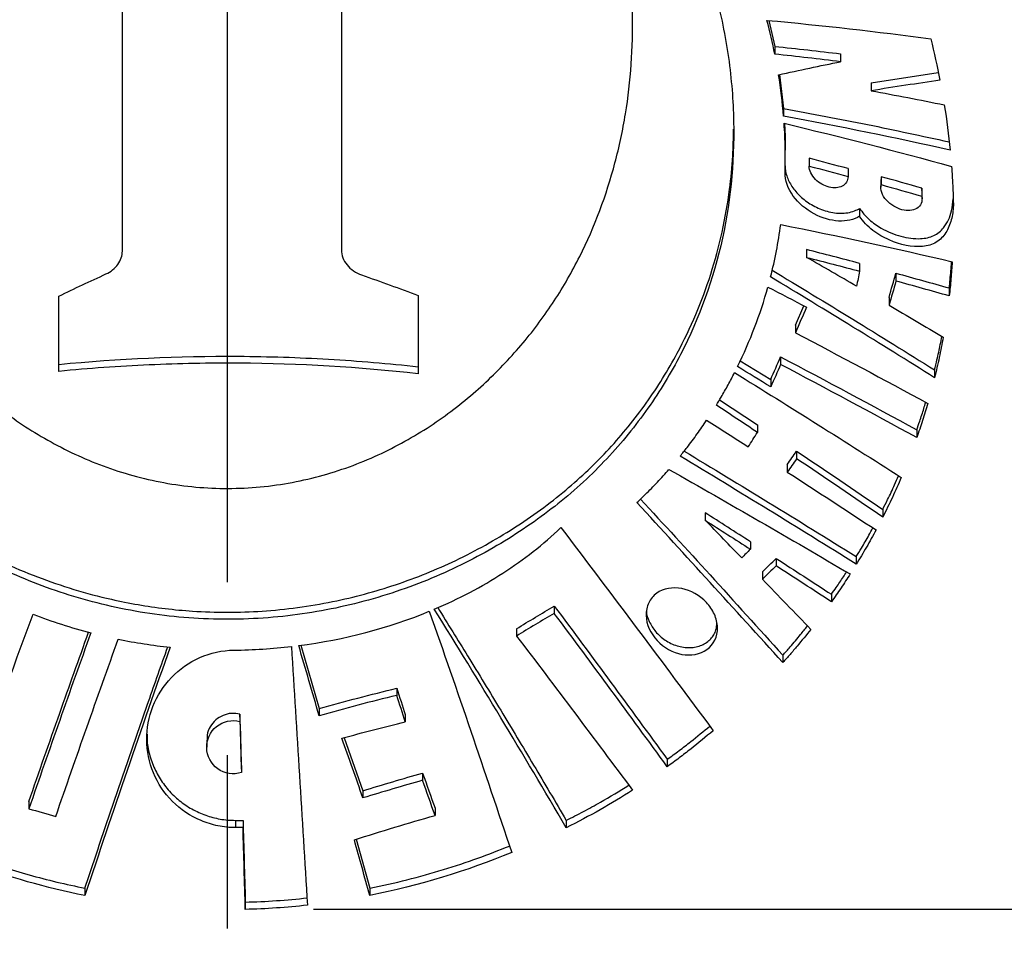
# Model space of a CAD drawing. Header units: millimetres. Extents: x 8 to 586, y 8 to 412.
# Tile 52 of 58: x 340 to 354, y 302 to 315. Entities that reach past the tile are written whole.
import ezdxf

# ---------------------------------------------------------------- set-up
doc = ezdxf.new("R2010")
doc.units = ezdxf.units.MM
doc.linetypes.add('CENTERX2', pattern=[20.32, 12.7, -2.54, 2.54, -2.54])
for name, color, linetype in [('CENTERLINE', 4, 'CENTERX2'), ('DETAIL', 3, 'Continuous'), ('DIMENSIONS', 2, 'Continuous')]:
    doc.layers.add(name, color=color, linetype=linetype)
doc.layers.add('OUTLINE', color=7, linetype='Continuous', lineweight=25)
doc.styles.add('SLDTEXTSTYLE0', font='TXT', dxfattribs={"width": 0.75})
doc.dimstyles.new('SLDDIMSTYLE1', dxfattribs={"dimtxt": 3.5, "dimasz": 2, "dimexe": 0, "dimexo": 0.0625, "dimgap": 0.875, "dimtad": 0, "dimtih": 1, "dimtoh": 1, "dimrnd": 1e-09, "dimzin": 12, "dimdsep": 46, "dimtxsty": 'SLDTEXTSTYLE0', "dimsah": 1, "dimcen": 0.09, "dimadec": 0, "dimazin": 3, "dimtfac": 1, "dimtofl": 0, "dimtmove": 0, "dimatfit": 3, "dimfxl": 0, "dimfrac": 2, "dimtolj": 1, "dimtzin": 12, "dimarcsym": 0})

# ---------------------------------------------------------------- blocks, each defined once
blk = doc.blocks.new('_D_5')
at = {"layer": 'DIMENSIONS'}
for p, q in [((408.932, 329.184), (408.932, 306.225)), ((404.932, 306.225), (399.932, 302.252)), ((404.932, 306.225), (409.932, 306.225)), ((399.932, 302.252), (344.289, 302.252))]:
    blk.add_line(p, q, dxfattribs=at)
blk.add_solid([(408.932, 306.225), (409.432, 308.225), (408.432, 308.225)], dxfattribs=at)
at = {"layer": 'DIMENSIONS', "insert": (409.932, 307.959), "char_height": 3.5, "attachment_point": 1, "style": 'SLDTEXTSTYLE0'}
blk.add_mtext('87,73', dxfattribs=at)

msp = doc.modelspace()

# ---------------------------------------------------------------- linework, layer by layer
at = {"layer": 'CENTERLINE'}
msp.add_line((343.02557, 401.03352), (343.02557, 148.79667), dxfattribs=at)
at = {"layer": 'DETAIL'}
msp.add_line((343.1443, 303.55799), (343.1443, 303.45204), dxfattribs=at)
at = {"layer": 'OUTLINE'}
for p, q in [((348.96769, 315.19955), (348.96769, 315.31096)), ((350.96641, 315.28833), (351.05486, 314.90886)), ((351.05486, 314.90886), (351.05486, 314.79467)), ((352.01989, 314.80078), (352.01989, 314.68493)), ((352.46924, 314.37546), (353.45092, 314.52646)), ((351.12295, 314.49579), (351.18331, 313.99862)), ((352.46924, 314.37546), (352.46924, 314.25899)), ((351.18331, 313.99862), (351.18331, 313.8846)), ((351.20837, 313.27345), (351.20837, 313.38695)), ((351.55853, 313.26813), (351.55853, 313.15388)), ((352.12895, 313.11688), (352.12895, 313.00177)), ((352.60903, 312.95913), (352.60903, 312.84346)), ((352.61294, 312.99792), (352.6123, 312.95909)), ((352.61294, 312.99792), (352.61294, 312.88205)), ((353.20975, 312.8297), (353.20975, 312.71286)), ((353.21366, 312.67392), (353.21366, 312.79033)), ((352.29792, 312.53412), (352.29792, 312.41912)), ((351.52005, 311.92869), (351.52005, 311.81534)), ((352.29792, 311.72678), (352.29792, 311.61236)), ((352.83057, 311.58359), (352.83057, 311.46841)), ((353.6124, 311.36612), (353.6124, 311.24981)), ((352.73033, 311.22841), (352.73033, 311.1137)), ((351.35618, 310.82134), (351.47993, 311.10483)), ((351.35618, 310.82134), (351.35618, 310.70895)), ((351.13985, 310.35626), (351.13985, 310.24446)), ((350.54828, 310.29936), (350.9948, 310.02618)), ((350.9948, 310.02618), (350.9948, 309.91477)), ((353.39804, 310.16526), (353.39804, 310.05041)), ((350.24435, 309.72683), (350.79904, 309.35851)), ((350.79904, 309.35851), (350.79904, 309.24775)), ((353.13658, 309.28583), (353.13658, 309.17217)), ((351.37408, 308.97364), (351.37408, 308.86247)), ((351.23745, 308.77758), (351.23745, 308.66668)), ((350.03291, 308.06976), (350.03291, 307.96044)), ((352.63768, 308.11856), (352.63768, 308.00651)), ((350.69579, 307.64455), (350.69579, 307.53483)), ((352.25007, 307.42656), (352.25007, 307.31546)), ((351.07362, 307.40074), (351.07362, 307.2908)), ((350.87327, 307.2041), (350.87327, 307.09444)), ((351.88475, 306.87403), (351.88475, 306.76363)), ((347.82071, 306.70169), (347.82071, 306.59435)), ((347.26546, 306.36773), (347.26546, 306.26136)), ((344.10144, 306.12602), (344.37228, 305.19672)), ((351.17224, 305.98073), (351.17224, 305.87137)), ((345.50967, 305.49643), (345.50967, 305.3916)), ((343.21121, 305.11427), (343.21121, 305.00992)), ((344.37228, 305.19672), (344.37228, 305.09223)), ((345.63545, 305.10877), (345.63545, 305.00358)), ((342.72317, 304.7368), (342.72317, 304.63215)), ((344.73791, 304.77116), (345.01475, 303.99284)), ((349.47764, 304.45361), (349.47764, 304.34545)), ((343.23273, 304.36462), (343.23273, 304.25955)), ((345.8899, 304.25178), (345.8899, 304.1458)), ((345.01475, 303.99284), (345.01475, 303.88703)), ((340.1153, 303.83477), (340.1153, 303.72844)), ((346.07131, 303.73541), (346.07131, 303.62893)), ((343.25558, 303.55745), (343.25558, 303.45151)), ((347.99681, 303.55835), (347.99681, 303.45044)), ((344.91522, 303.28092), (345.114, 302.56363)), ((340.93714, 302.56363), (340.93714, 302.45633)), ((345.114, 302.56363), (345.114, 302.45633)), ((343.28888, 302.35965), (343.28888, 302.25225))]:
    msp.add_line(p, q, dxfattribs=at)
for points, knots in [([(341.48644, 311.90843), (341.48644, 313.15167), (341.48644, 314.33632), (341.48644, 316.5896), (341.48644, 317.65935), (341.48644, 318.66902)], [0, 0, 0, 0, 0.5, 0.5, 1, 1, 1, 1]), ([(349.38282, 317.65626), (349.72172, 317.05273), (349.9734, 316.43462), (350.2379, 315.4956), (350.30702, 315.17987), (350.4066, 314.54696), (350.43651, 314.2338), (350.46954, 313.30358), (350.41685, 312.69578), (350.15584, 311.50024), (349.9519, 310.93227), (349.53189, 310.12116), (349.37266, 309.8577), (349.0119, 309.3454), (348.80998, 309.09672), (348.37115, 308.62905), (348.13311, 308.40827), (347.74568, 308.0989), (347.61142, 307.99922), (347.33145, 307.80504), (347.18523, 307.71056), (346.73528, 307.44106), (346.41892, 307.27874), (345.91779, 307.06465), (345.74629, 306.99821), (345.39379, 306.87608), (345.21221, 306.8203), (344.66441, 306.67378), (344.29169, 306.60232), (343.721, 306.53647), (343.52884, 306.52144), (343.14045, 306.50588), (342.94395, 306.50546), (342.36253, 306.52622), (341.98095, 306.56895), (341.22942, 306.70926), (340.85786, 306.80798), (340.15456, 307.04899), (339.81903, 307.19171), (339.17801, 307.51681), (338.87639, 307.69749), (338.31683, 308.08339), (338.0571, 308.28909), (337.57287, 308.7347), (337.35267, 308.96966), (336.95336, 309.45841), (336.77384, 309.71262), (336.45232, 310.23971), (336.30994, 310.51352), (335.9407, 311.35737), (335.77474, 311.93886), (335.6366, 312.84256), (335.60927, 313.15068), (335.59333, 313.77031), (335.60452, 314.08092), (335.69467, 315.01559), (335.82919, 315.64266), (336.26435, 316.90238), (336.55884, 317.51736), (336.93957, 318.10583)], [0, 0, 0, 0, 0.0625, 0.0625, 0.09375, 0.09375, 0.125, 0.125, 0.1875, 0.1875, 0.25, 0.25, 0.28125, 0.28125, 0.3125, 0.3125, 0.34375, 0.34375, 0.359375, 0.359375, 0.375, 0.375, 0.40625, 0.40625, 0.421875, 0.421875, 0.4375, 0.4375, 0.46875, 0.46875, 0.484375, 0.484375, 0.5, 0.5, 0.53125, 0.53125, 0.5625, 0.5625, 0.59375, 0.59375, 0.625, 0.625, 0.65625, 0.65625, 0.6875, 0.6875, 0.71875, 0.71875, 0.75, 0.75, 0.8125, 0.8125, 0.84375, 0.84375, 0.875, 0.875, 0.9375, 0.9375, 1, 1, 1, 1]), ([(337.5917, 318.03256), (337.41046, 317.54587), (337.28197, 317.05541), (337.11537, 316.07295), (337.07742, 315.58073), (337.08761, 314.8416), (337.10243, 314.59455), (337.15447, 314.10787), (337.19166, 313.86732), (337.33694, 313.15397), (337.47825, 312.6893), (337.86147, 311.78337), (338.10594, 311.33932), (338.55218, 310.72155), (338.71456, 310.52244), (339.07151, 310.13521), (339.26753, 309.94644), (339.68956, 309.59183), (339.91533, 309.42578), (340.40145, 309.12085), (340.66474, 308.98076), (341.21733, 308.74319), (341.50594, 308.6454), (341.96005, 308.5357), (342.11589, 308.50526), (342.42726, 308.45918), (342.73968, 308.42739), (343.0542, 308.42426), (343.36979, 308.43574), (343.52919, 308.44894), (344.00028, 308.50993), (344.30349, 308.57828), (344.74375, 308.71737), (344.88875, 308.77019), (345.16866, 308.88529), (345.30402, 308.94764), (345.6977, 309.14747), (345.94367, 309.29765), (346.40708, 309.62643), (346.62164, 309.80323), (347.01525, 310.17065), (347.19564, 310.36229), (347.52817, 310.7591), (347.68091, 310.96523), (347.95794, 311.38988), (348.08178, 311.60684), (348.41454, 312.26988), (348.58517, 312.72794), (348.7733, 313.43685), (348.82469, 313.67776), (348.90394, 314.16131), (348.93195, 314.40408), (348.98238, 315.13536), (348.97159, 315.62687), (348.85859, 316.61767), (348.75587, 317.11702), (348.60379, 317.60859)], [0, 0, 0, 0, 0.0625, 0.0625, 0.125, 0.125, 0.15625, 0.15625, 0.1875, 0.1875, 0.25, 0.25, 0.3125, 0.3125, 0.34375, 0.34375, 0.375, 0.375, 0.40625, 0.40625, 0.4375, 0.4375, 0.46875, 0.46875, 0.484375, 0.484375, 0.5, 0.515625, 0.515625, 0.53125, 0.53125, 0.5625, 0.5625, 0.578125, 0.578125, 0.59375, 0.59375, 0.625, 0.625, 0.65625, 0.65625, 0.6875, 0.6875, 0.71875, 0.71875, 0.75, 0.75, 0.8125, 0.8125, 0.84375, 0.84375, 0.875, 0.875, 0.9375, 0.9375, 1, 1, 1, 1]), ([(351.18331, 313.99862), (351.59553, 313.92183), (352.41502, 313.76918), (353.21321, 313.59546), (353.6099, 313.50911)], [0, 0, 0, 0, 0.503006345, 1, 1, 1, 1]), ([(351.20519, 313.05686), (351.20872, 313.17648), (351.20931, 313.29667), (351.20697, 313.4173), (351.20579, 313.47771), (351.20388, 313.53824), (351.20123, 313.59887), (351.19857, 313.65953), (351.19518, 313.7203), (351.19105, 313.78116)], [0, 0, 0, 0, 0.000449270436, 0.000449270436, 0.000449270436, 0.000674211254, 0.000674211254, 0.000674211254, 0.000899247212, 0.000899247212, 0.000899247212, 0.000899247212]), ([(351.19609, 313.77991), (351.20066, 313.69704), (351.20792, 313.56555), (351.20799, 313.43516), (351.20802, 313.38694)], [0, 0, 0, 0, 0.6302252, 1, 1, 1, 1]), ([(335.59971, 313.76669), (335.59942, 313.75654), (335.59466, 313.5896), (335.61245, 313.26963), (335.65624, 312.79723), (335.73589, 312.32077), (335.84961, 311.84136), (335.99835, 311.36658), (336.18325, 310.89795), (336.4057, 310.43735), (336.6773, 309.9683), (337.00517, 309.4959), (337.35555, 309.07582), (337.69707, 308.72529), (338.01575, 308.43678), (338.37402, 308.15084), (338.77632, 307.86971), (339.23054, 307.5951), (339.71838, 307.34456), (340.2342, 307.12427), (340.77037, 306.9399), (341.26583, 306.8085), (341.71554, 306.71923), (342.11327, 306.66131), (342.55021, 306.62066), (343.02531, 306.60503), (343.54097, 306.62196), (344.05802, 306.67416), (344.5605, 306.75923), (345.04007, 306.87291), (345.49887, 307.01166), (345.94551, 307.17727), (346.38638, 307.37177), (346.81465, 307.59316), (347.23047, 307.84204), (347.62361, 308.11118), (347.98788, 308.3956), (348.32221, 308.6941), (348.6278, 309.00465), (348.91215, 309.33277), (349.17432, 309.67745), (349.41375, 310.03767), (349.66268, 310.46883), (349.90518, 310.97627), (350.12439, 311.56846), (350.29015, 312.18129), (350.39097, 312.76257), (350.44228, 313.26852), (350.44716, 313.56491), (350.44932, 313.69631)], [0, 0, 0, 0, 0.00142616, 0.02347406, 0.04550779, 0.0691364, 0.09278263, 0.11641042, 0.14074436, 0.16509887, 0.1894298, 0.21747898, 0.24552565, 0.26471201, 0.28391285, 0.30309602, 0.32513096, 0.34716361, 0.36978658, 0.39240678, 0.41447873, 0.43654837, 0.45182436, 0.46711747, 0.4823924, 0.50165309, 0.52091378, 0.54078654, 0.56066009, 0.57916779, 0.59767648, 0.61664306, 0.63561097, 0.65573282, 0.67585647, 0.69640318, 0.71695218, 0.73661842, 0.75630251, 0.77597186, 0.79620283, 0.81644905, 0.83668204, 0.86671006, 0.8967395, 0.92740545, 0.95807208, 0.98141274, 1, 1, 1, 1]), ([(352.29792, 312.41911), (352.12959, 312.31167), (351.86608, 312.32678), (351.51255, 312.51625), (351.40337, 312.60712), (351.24662, 312.82249), (351.20193, 312.94633), (351.20519, 313.05686)], [0, 0, 0, 0, 0.5, 0.5, 0.75, 0.75, 1, 1, 1, 1]), ([(351.20596, 313.15828), (351.20657, 313.13671), (351.20791, 313.08952), (351.22685, 313.01323), (351.25931, 312.93302), (351.30451, 312.85449), (351.36099, 312.77995), (351.42847, 312.70908), (351.50577, 312.6443), (351.59417, 312.58507), (351.69038, 312.53532), (351.7958, 312.49539), (351.90489, 312.46949), (352.01708, 312.45896), (352.12521, 312.46698), (352.22143, 312.49147), (352.27402, 312.52079), (352.29792, 312.53412)], [0, 0, 0, 0, 0.048965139, 0.107090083, 0.165191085, 0.223303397, 0.282108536, 0.340932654, 0.404429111, 0.467948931, 0.538534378, 0.609145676, 0.687231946, 0.765326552, 0.848173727, 0.930993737, 1, 1, 1, 1]), ([(352.12895, 313.00177), (352.12895, 312.93718), (352.09423, 312.88677), (351.9903, 312.83337), (351.92108, 312.82906), (351.78053, 312.86361), (351.70719, 312.90341), (351.59539, 313.01549), (351.55853, 313.08904), (351.55853, 313.15389)], [0, 0, 0, 0, 0.25, 0.25, 0.5, 0.5, 0.75, 0.75, 1, 1, 1, 1]), ([(353.64626, 313.14825), (353.64985, 313.10047), (353.6531, 313.05275), (353.65603, 313.00508), (353.66042, 312.93356), (353.66407, 312.86217), (353.66698, 312.79091), (353.66989, 312.71964), (353.67206, 312.6485), (353.67349, 312.5775)], [0, 0, 0, 0, 0.000177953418, 0.000177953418, 0.000177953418, 0.000444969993, 0.000444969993, 0.000444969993, 0.000712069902, 0.000712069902, 0.000712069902, 0.000712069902]), ([(353.20975, 312.71286), (353.2249, 312.63383), (353.19353, 312.56814), (353.07979, 312.49856), (353.00045, 312.49299), (352.83822, 312.5353), (352.75268, 312.58509), (352.6611, 312.68866), (352.63663, 312.72834), (352.60886, 312.80768), (352.60551, 312.84738), (352.61294, 312.88205)], [0, 0, 0, 0, 0.25, 0.25, 0.5, 0.5, 0.75, 0.75, 0.875, 0.875, 1, 1, 1, 1]), ([(353.21149, 312.79057), (353.21226, 312.79413), (353.21487, 312.80606), (353.21186, 312.81995), (353.20975, 312.8297)], [0, 0, 0, 0, 0.298055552, 1, 1, 1, 1]), ([(352.29792, 312.53412), (352.31844, 312.50483), (352.35951, 312.44622), (352.43774, 312.36883), (352.52305, 312.30128), (352.62934, 312.23365), (352.75679, 312.17168), (352.90366, 312.12197), (353.04992, 312.0927), (353.18152, 312.08636), (353.29462, 312.10058), (353.38811, 312.13179), (353.46705, 312.1825), (353.54199, 312.25798), (353.60435, 312.36284), (353.65449, 312.50461), (353.66487, 312.61395), (353.67056, 312.67381)], [0, 0, 0, 0, 0.04862197, 0.09731687, 0.14540438, 0.19354011, 0.26701171, 0.34055725, 0.41548637, 0.49035831, 0.54885235, 0.60727439, 0.66573207, 0.72425656, 0.81005751, 0.89601653, 1, 1, 1, 1]), ([(353.67349, 312.5775), (353.67062, 312.50285), (353.66028, 312.43188), (353.62416, 312.29748), (353.59794, 312.23365), (353.52633, 312.12218), (353.47976, 312.07332), (353.36498, 312.00324), (353.29482, 311.98256), (353.06845, 311.96277), (352.89562, 311.99824), (352.64828, 312.1072), (352.56734, 312.15319), (352.41592, 312.2701), (352.34772, 312.34013), (352.29792, 312.41911)], [0, 0, 0, 0, 0.125, 0.125, 0.25, 0.25, 0.375, 0.375, 0.5, 0.5, 0.75, 0.75, 0.875, 0.875, 1, 1, 1, 1]), ([(341.24549, 311.57159), (341.3168, 311.60404), (341.37779, 311.65321), (341.46284, 311.77141), (341.48644, 311.8403), (341.48644, 311.90843)], [0, 0, 0, 0, 0.5, 0.5, 1, 1, 1, 1]), ([(344.69836, 311.92512), (344.69836, 311.84739), (344.72757, 311.76961), (344.83386, 311.63775), (344.90902, 311.58621), (344.99384, 311.55693)], [0, 0, 0, 0, 0.5, 0.5, 1, 1, 1, 1]), ([(351.01463, 311.62691), (351.41062, 311.38779), (352.21018, 310.90497), (352.99959, 310.41339), (353.39804, 310.16526)], [0, 0, 0, 0, 0.49525942, 1, 1, 1, 1]), ([(353.6124, 311.36612), (353.62119, 311.44942), (353.63439, 311.57439), (353.6452, 311.70358), (353.6483, 311.74924), (353.64855, 311.75288)], [0, 0, 0, 0, 0.64782256, 0.97185432, 1, 1, 1, 1]), ([(353.65642, 311.7511), (353.65121, 311.66711), (353.64494, 311.58333), (353.6376, 311.4998), (353.63393, 311.45802), (353.63, 311.41629), (353.6258, 311.37463), (353.6216, 311.33296), (353.61713, 311.29135), (353.6124, 311.24981)], [0, 0, 0, 0, 0.000321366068, 0.000321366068, 0.000321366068, 0.000482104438, 0.000482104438, 0.000482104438, 0.000642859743, 0.000642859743, 0.000642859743, 0.000642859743]), ([(353.39804, 310.16526), (353.40985, 310.21452), (353.43937, 310.33767), (353.47511, 310.50134), (353.49665, 310.61633), (353.50418, 310.6565)], [0, 0, 0, 0, 0.30244531, 0.7562654, 1, 1, 1, 1]), ([(353.52401, 310.64478), (353.50617, 310.54499), (353.48675, 310.44557), (353.46577, 310.34653), (353.45527, 310.29699), (353.44437, 310.24754), (353.43309, 310.19819), (353.4218, 310.14884), (353.41012, 310.09958), (353.39804, 310.05042)], [0, 0, 0, 0, 0.000391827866, 0.000391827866, 0.000391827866, 0.000587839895, 0.000587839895, 0.000587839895, 0.000783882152, 0.000783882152, 0.000783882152, 0.000783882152]), ([(340.55594, 310.24602), (341.43151, 310.33101), (342.30899, 310.37022), (343.62802, 310.36188), (344.06817, 310.34786), (344.94944, 310.29686), (345.39054, 310.25979), (345.82608, 310.21169)], [0, 0, 0, 0, 0.5, 0.5, 0.75, 0.75, 1, 1, 1, 1]), ([(345.82608, 310.10812), (344.95566, 310.20574), (344.08066, 310.25726), (342.76136, 310.2664), (342.32045, 310.25804), (341.43631, 310.21794), (340.99358, 310.18612), (340.55594, 310.14298)], [0, 0, 0, 0, 0.5, 0.5, 0.75, 0.75, 1, 1, 1, 1]), ([(350.19698, 309.64797), (350.22092, 309.68695), (350.24444, 309.72611), (350.26754, 309.76544), (350.3022, 309.82449), (350.33591, 309.88394), (350.36867, 309.94378), (350.40145, 310.00365), (350.43327, 310.06393), (350.46414, 310.12457)], [0, 0, 0, 0, 0.000172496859, 0.000172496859, 0.000172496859, 0.000431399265, 0.000431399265, 0.000431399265, 0.000690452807, 0.000690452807, 0.000690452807, 0.000690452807]), ([(353.13658, 309.28583), (353.15096, 309.32744), (353.18692, 309.43149), (353.23087, 309.56615), (353.2587, 309.65965), (353.26773, 309.68999)], [0, 0, 0, 0, 0.31044695, 0.77622705, 1, 1, 1, 1]), ([(353.29733, 309.67407), (353.27292, 309.58983), (353.24732, 309.50588), (353.22054, 309.42225), (353.20714, 309.38042), (353.19344, 309.33866), (353.17945, 309.29698), (353.16546, 309.2553), (353.15117, 309.21369), (353.13658, 309.17217)], [0, 0, 0, 0, 0.000339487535, 0.000339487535, 0.000339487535, 0.000509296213, 0.000509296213, 0.000509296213, 0.000679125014, 0.000679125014, 0.000679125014, 0.000679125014]), ([(349.66592, 308.8998), (349.70062, 308.94244), (349.73474, 308.98539), (349.76829, 309.02864), (349.81864, 309.09357), (349.8677, 309.15918), (349.91544, 309.22543), (349.96322, 309.29173), (350.00969, 309.35868), (350.05484, 309.42624)], [0, 0, 0, 0, 0.000202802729, 0.000202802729, 0.000202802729, 0.000507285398, 0.000507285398, 0.000507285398, 0.000812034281, 0.000812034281, 0.000812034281, 0.000812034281]), ([(349.72454, 308.97359), (350.13768, 308.72367), (350.98364, 308.21191), (351.82143, 307.69238), (352.25007, 307.42656)], [0, 0, 0, 0, 0.48836548, 1, 1, 1, 1]), ([(349.03335, 308.21889), (349.07467, 308.25795), (349.11541, 308.29739), (349.15558, 308.3372), (349.21589, 308.39697), (349.27491, 308.45757), (349.33261, 308.51895), (349.39037, 308.58039), (349.44682, 308.64262), (349.50196, 308.7056)], [0, 0, 0, 0, 0.000203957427, 0.000203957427, 0.000203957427, 0.000510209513, 0.000510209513, 0.000510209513, 0.000816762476, 0.000816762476, 0.000816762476, 0.000816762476]), ([(352.63768, 308.11856), (352.66173, 308.16657), (352.72189, 308.28663), (352.79986, 308.45097), (352.85103, 308.56807), (352.87019, 308.61193)], [0, 0, 0, 0, 0.29419795, 0.73567106, 1, 1, 1, 1]), ([(352.90912, 308.58724), (352.86736, 308.48949), (352.82386, 308.39223), (352.77864, 308.29547), (352.75602, 308.24706), (352.73296, 308.19877), (352.70947, 308.15062), (352.68597, 308.10245), (352.66204, 308.05442), (352.63768, 308.00651)], [0, 0, 0, 0, 0.000407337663, 0.000407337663, 0.000407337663, 0.000611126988, 0.000611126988, 0.000611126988, 0.000814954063, 0.000814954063, 0.000814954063, 0.000814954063]), ([(349.08607, 308.26992), (349.42617, 307.89951), (350.12402, 307.13945), (350.81699, 306.37343), (351.17224, 305.98073)], [0, 0, 0, 0, 0.487344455, 1, 1, 1, 1]), ([(346.06109, 306.65476), (346.4232, 306.80809), (346.75804, 306.98508), (347.37684, 307.38369), (347.66069, 307.60444), (347.91824, 307.85145)], [0, 0, 0, 0, 0.5, 0.5, 1, 1, 1, 1]), ([(352.25007, 307.42656), (352.27529, 307.46807), (352.33836, 307.57184), (352.41991, 307.71194), (352.4741, 307.8112), (352.4937, 307.84712)], [0, 0, 0, 0, 0.29839437, 0.74613562, 1, 1, 1, 1]), ([(352.53896, 307.8176), (352.49359, 307.73304), (352.44684, 307.64892), (352.39871, 307.56525), (352.37464, 307.52339), (352.35021, 307.48165), (352.32544, 307.44002), (352.30066, 307.39838), (352.27554, 307.35686), (352.25007, 307.31546)], [0, 0, 0, 0, 0.0003624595, 0.0003624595, 0.0003624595, 0.000543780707, 0.000543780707, 0.000543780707, 0.00072513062, 0.00072513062, 0.00072513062, 0.00072513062]), ([(351.88475, 306.87403), (351.90849, 306.90778), (351.96787, 306.99217), (352.04236, 307.10157), (352.09168, 307.17771), (352.10765, 307.20237)], [0, 0, 0, 0, 0.31064304, 0.77674363, 1, 1, 1, 1]), ([(352.16003, 307.17187), (352.11611, 307.10314), (352.07122, 307.03476), (352.02535, 306.96673), (352.00241, 306.9327), (351.97922, 306.89876), (351.95579, 306.86491), (351.93235, 306.83106), (351.90867, 306.7973), (351.88475, 306.76363)], [0, 0, 0, 0, 0.000303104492, 0.000303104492, 0.000303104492, 0.000454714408, 0.000454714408, 0.000454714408, 0.000606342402, 0.000606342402, 0.000606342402, 0.000606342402]), ([(349.69031, 306.9566), (349.82405, 306.93047), (349.95281, 306.85855), (350.0994, 306.70275), (350.13937, 306.64398), (350.19602, 306.51776), (350.21204, 306.4511), (350.21683, 306.25663), (350.15866, 306.13607), (349.95981, 305.99199), (349.82331, 305.96827), (349.55679, 306.01822), (349.42542, 306.09139), (349.23249, 306.29794), (349.17004, 306.43473), (349.16543, 306.63011), (349.17838, 306.69396), (349.23185, 306.80554), (349.27215, 306.85321), (349.42178, 306.96066), (349.55656, 306.98273), (349.69031, 306.9566)], [0, 0, 0, 0, 0.125, 0.125, 0.1875, 0.1875, 0.25, 0.25, 0.375, 0.375, 0.5, 0.5, 0.625, 0.625, 0.75, 0.75, 0.8125, 0.8125, 0.875, 0.875, 1, 1, 1, 1]), ([(347.82071, 306.70169), (348.09856, 306.32928), (348.37507, 305.95507), (348.92728, 305.20558), (349.20274, 304.82997), (349.47764, 304.45361)], [0, 0, 0, 0, 0.5, 0.5, 1, 1, 1, 1]), ([(346.11119, 306.67843), (346.25765, 306.44252), (346.5673, 305.94377), (347.03587, 305.17258), (347.51829, 304.36869), (347.8373, 303.82847), (347.99681, 303.55835)], [0, 0, 0, 0, 0.2299959, 0.4862639, 0.74312888, 1, 1, 1, 1]), ([(349.17061, 306.63233), (349.17052, 306.63056), (349.16801, 306.57844), (349.21137, 306.46864), (349.28517, 306.34654), (349.37039, 306.25942), (349.4456, 306.20064), (349.53016, 306.15201), (349.6211, 306.11615), (349.7162, 306.0947), (349.81028, 306.08937), (349.90155, 306.10034), (349.98381, 306.12663), (350.05678, 306.16752), (350.11599, 306.2191), (350.16162, 306.28117), (350.19917, 306.35556), (350.20386, 306.41596), (350.20648, 306.44963)], [0, 0, 0, 0, 0.003633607, 0.106855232, 0.215815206, 0.273529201, 0.332750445, 0.393693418, 0.456329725, 0.518496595, 0.582546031, 0.643218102, 0.705860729, 0.763025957, 0.8220869, 0.875495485, 0.930599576, 1, 1, 1, 1]), ([(340.1153, 303.83477), (340.26537, 304.26777), (340.55472, 305.10263), (340.84908, 305.92284), (340.99077, 306.31766)], [0, 0, 0, 0, 0.51864831, 1, 1, 1, 1]), ([(351.17224, 305.98073), (351.20767, 306.02082), (351.29629, 306.12107), (351.41729, 306.2638), (351.50026, 306.36752), (351.53376, 306.4094)], [0, 0, 0, 0, 0.28432823, 0.71103106, 1, 1, 1, 1]), ([(351.58202, 306.35935), (351.51686, 306.2767), (351.45015, 306.19468), (351.38189, 306.11338), (351.34773, 306.07269), (351.31318, 306.03218), (351.27824, 305.99185), (351.2433, 305.95151), (351.20797, 305.91135), (351.17224, 305.87137)], [0, 0, 0, 0, 0.000381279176, 0.000381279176, 0.000381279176, 0.000572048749, 0.000572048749, 0.000572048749, 0.000762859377, 0.000762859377, 0.000762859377, 0.000762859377]), ([(347.26546, 306.26136), (347.55227, 305.88794), (347.83695, 305.51195), (348.40407, 304.75726), (348.68691, 304.37905), (348.96916, 304.00013)], [0, 0, 0, 0, 0.5, 0.5, 1, 1, 1, 1]), ([(340.93714, 302.56363), (341.03945, 302.87036), (341.24408, 303.48382), (341.55523, 304.39692), (341.85762, 305.27134), (342.05773, 305.83643), (342.15195, 306.10251)], [0, 0, 0, 0, 0.25662136, 0.51323756, 0.770805, 1, 1, 1, 1]), ([(343.1443, 303.45204), (343.05717, 303.45233), (342.97158, 303.46118), (342.80335, 303.49522), (342.7198, 303.52086), (342.48225, 303.62028), (342.33787, 303.7179), (342.1001, 303.95692), (342.00495, 304.10031), (341.87766, 304.40772), (341.84417, 304.57454), (341.84227, 304.90667), (341.87352, 305.07345), (341.99708, 305.38527), (342.08848, 305.52913), (342.32386, 305.77606), (342.46436, 305.8757), (342.78055, 306.01526), (342.95023, 306.05256), (343.12453, 306.05458)], [0, 0, 0, 0, 0.0625, 0.0625, 0.125, 0.125, 0.25, 0.25, 0.375, 0.375, 0.5, 0.5, 0.625, 0.625, 0.75, 0.75, 0.875, 0.875, 1, 1, 1, 1]), ([(343.21121, 305.11427), (343.16929, 305.12119), (343.08546, 305.13503), (342.9598, 305.10306), (342.8505, 305.03537), (342.76977, 304.93451), (342.7255, 304.82947), (342.72801, 304.76129), (342.72891, 304.73673)], [0, 0, 0, 0, 0.17545867, 0.35091812, 0.52693188, 0.70749054, 0.89459305, 1, 1, 1, 1]), ([(343.23273, 304.25954), (343.11541, 304.22207), (342.98258, 304.24433), (342.78607, 304.38707), (342.72649, 304.50371), (342.72013, 304.73931), (342.77363, 304.85925), (342.96038, 305.01163), (343.09189, 305.04149), (343.21121, 305.00992)], [0, 0, 0, 0, 0.25, 0.25, 0.5, 0.5, 0.75, 0.75, 1, 1, 1, 1]), ([(341.84844, 304.82471), (341.84808, 304.79051), (341.84693, 304.68185), (341.88699, 304.49928), (341.96568, 304.28783), (342.08366, 304.09171), (342.23124, 303.92168), (342.40748, 303.77868), (342.60128, 303.67008), (342.81147, 303.59581), (342.99393, 303.56242), (343.10626, 303.55911), (343.1443, 303.55799)], [0, 0, 0, 0, 0.05193708, 0.16499074, 0.28138556, 0.39318913, 0.5084021, 0.61734331, 0.72963644, 0.83533508, 0.94424159, 1, 1, 1, 1]), ([(349.47764, 304.45361), (349.5358, 304.4962), (349.65213, 304.58137), (349.86177, 304.74247), (350.00823, 304.86447), (350.10025, 304.94112)], [0, 0, 0, 0, 0.27096413, 0.54193205, 1, 1, 1, 1]), ([(350.15043, 304.87375), (350.04323, 304.78239), (349.93358, 304.6926), (349.82155, 304.60458), (349.76544, 304.5605), (349.70873, 304.51686), (349.65143, 304.47367), (349.5941, 304.43047), (349.53616, 304.38772), (349.47764, 304.34545)], [0, 0, 0, 0, 0.000481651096, 0.000481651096, 0.000481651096, 0.000722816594, 0.000722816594, 0.000722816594, 0.000964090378, 0.000964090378, 0.000964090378, 0.000964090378]), ([(347.99681, 303.55835), (348.0812, 303.60127), (348.24997, 303.6871), (348.55868, 303.85589), (348.77555, 303.98964), (348.91341, 304.07466)], [0, 0, 0, 0, 0.26705532, 0.53410764, 1, 1, 1, 1]), ([(337.80028, 303.68996), (337.91238, 303.63151), (338.14903, 303.50811), (338.52388, 303.33368), (338.92121, 303.16455), (339.32004, 303.01242), (339.71881, 302.8767), (340.11724, 302.75741), (340.52305, 302.65098), (340.79911, 302.59275), (340.93714, 302.56363)], [0, 0, 0, 0, 0.11749702, 0.24805413, 0.37834213, 0.50892752, 0.63115983, 0.75339042, 0.87669601, 1, 1, 1, 1]), ([(340.93714, 302.45634), (340.36731, 302.56992), (339.81276, 302.72788), (338.74811, 303.11647), (338.24291, 303.34362), (337.76346, 303.6008)], [0, 0, 0, 0, 0.5, 0.5, 1, 1, 1, 1]), ([(345.114, 302.56363), (345.29679, 302.60286), (345.66237, 302.68132), (346.19147, 302.83144), (346.694, 302.99642), (347.01041, 303.12142), (347.16362, 303.18195)], [0, 0, 0, 0, 0.25815037, 0.51629718, 0.76577845, 1, 1, 1, 1])]:
    msp.add_open_spline(points, degree=3, knots=knots, dxfattribs=at)
for points in [[(344.69836, 317.12207), (344.69836, 315.51686), (344.69836, 313.78522), (344.69836, 311.92512)], [(350.93915, 315.2911), (351.75559, 315.21757), (352.55639, 315.12708), (353.34165, 315.01976)], [(351.05486, 314.79466), (351.02168, 314.9601), (350.98314, 315.12559), (350.93915, 315.2911)], [(353.34165, 315.01976), (353.39237, 314.81664), (353.43723, 314.61398), (353.47633, 314.41179)], [(351.05486, 314.90886), (351.37884, 314.8754), (351.70051, 314.83937), (352.01989, 314.80078)], [(352.01989, 314.68493), (351.70054, 314.72409), (351.37887, 314.76067), (351.05486, 314.79466)], [(351.10943, 314.49294), (351.41503, 314.56045), (351.71851, 314.62444), (352.01989, 314.68493)], [(351.18331, 313.8846), (351.16683, 314.08662), (351.14224, 314.28939), (351.10943, 314.49294)], [(353.47633, 314.41179), (353.14358, 314.36525), (352.80789, 314.31432), (352.46924, 314.25899)], [(352.46924, 314.25899), (352.8292, 314.19282), (353.18609, 314.12368), (353.53996, 314.05162)], [(353.53996, 314.05162), (353.57552, 313.82926), (353.60403, 313.60796), (353.62557, 313.38761)], [(353.62557, 313.38761), (352.82583, 313.56738), (352.01196, 313.73326), (351.18331, 313.8846)], [(351.19105, 313.78116), (352.02357, 313.58337), (352.84166, 313.37211), (353.64626, 313.14825)], [(352.12895, 313.11688), (351.9395, 313.16795), (351.74936, 313.21838), (351.55853, 313.26813)], [(351.55853, 313.15389), (351.74936, 313.10385), (351.93951, 313.05313), (352.12895, 313.00177)], [(353.20975, 312.82969), (353.0116, 312.88647), (352.81266, 312.94256), (352.61294, 312.99792)], [(352.61294, 312.88205), (352.81267, 312.82637), (353.01161, 312.76996), (353.20975, 312.71286)], [(350.9924, 311.52799), (351.05656, 311.77984), (351.10648, 312.03573), (351.1421, 312.29514)], [(351.1421, 312.29514), (351.99372, 312.12719), (352.83158, 311.9456), (353.65642, 311.7511)], [(352.29792, 311.72678), (352.03978, 311.7952), (351.78048, 311.86252), (351.52005, 311.92869)], [(352.25351, 311.39214), (352.00976, 311.53383), (351.76528, 311.67492), (351.52005, 311.81534)], [(351.52005, 311.81534), (351.78049, 311.74881), (352.03979, 311.68114), (352.29792, 311.61236)], [(352.29792, 311.61236), (352.28313, 311.53915), (352.26832, 311.46574), (352.25351, 311.39214)], [(340.55594, 311.24743), (340.78477, 311.35843), (341.01461, 311.46651), (341.24549, 311.57159)], [(344.99384, 311.55693), (345.27301, 311.46056), (345.5504, 311.35983), (345.82608, 311.25488)], [(353.39804, 310.05042), (352.60262, 310.54849), (351.80151, 311.04168), (350.9924, 311.52799)], [(352.73033, 311.22841), (352.76378, 311.34739), (352.79719, 311.46577), (352.83057, 311.58358)], [(352.83057, 311.46842), (352.79719, 311.35075), (352.76377, 311.23252), (352.73033, 311.1137)], [(352.83057, 311.58358), (353.09238, 311.51221), (353.353, 311.43971), (353.6124, 311.36612)], [(353.6124, 311.24981), (353.35301, 311.32378), (353.09239, 311.39667), (352.83057, 311.46842)], [(350.50827, 310.21285), (350.69294, 310.58909), (350.84118, 310.97908), (350.95299, 311.38022)], [(350.95299, 311.38022), (351.14245, 311.28183), (351.33146, 311.18303), (351.52005, 311.08386)], [(340.55594, 310.14298), (340.55594, 310.51478), (340.55594, 310.88293), (340.55594, 311.24743)], [(345.82608, 311.25488), (345.82608, 310.87656), (345.82608, 310.49431), (345.82608, 310.10812)], [(351.52005, 311.08386), (351.4655, 310.9597), (351.41087, 310.83474), (351.35618, 310.70895)], [(352.73033, 311.1137), (352.99569, 310.95804), (353.26023, 310.8017), (353.52401, 310.64478)], [(351.35618, 310.70895), (352.00792, 310.36799), (352.65466, 310.02276), (353.29733, 309.67407)], [(350.9948, 310.02617), (351.04321, 310.13686), (351.09156, 310.24688), (351.13985, 310.35626)], [(351.13985, 310.35626), (351.81004, 310.00347), (352.47531, 309.6464), (353.13658, 309.28583)], [(350.9948, 309.91477), (350.83287, 310.01437), (350.6707, 310.11373), (350.50827, 310.21285)], [(351.13985, 310.24446), (351.09155, 310.13519), (351.0432, 310.0253), (350.9948, 309.91477)], [(353.13658, 309.17217), (352.47532, 309.53335), (351.81005, 309.89105), (351.13985, 310.24446)], [(350.46414, 310.12457), (351.28516, 309.61757), (352.09952, 309.10455), (352.90912, 308.58724)], [(350.79904, 309.24775), (350.5987, 309.38148), (350.39802, 309.5149), (350.19698, 309.64797)], [(350.05484, 309.42624), (350.25886, 309.29628), (350.46252, 309.16597), (350.66585, 309.03533)], [(350.66585, 309.03533), (350.71028, 309.10648), (350.75468, 309.17728), (350.79904, 309.24775)], [(352.25007, 307.31546), (351.39394, 307.84856), (350.53317, 308.37726), (349.66592, 308.8998)], [(351.23745, 308.77757), (351.28304, 308.84326), (351.32858, 308.90862), (351.37408, 308.97364)], [(351.37408, 308.97364), (351.79659, 308.68982), (352.2177, 308.40471), (352.63768, 308.11856)], [(351.37408, 308.86247), (351.32858, 308.79752), (351.28303, 308.73226), (351.23745, 308.66668)], [(352.63768, 308.00651), (352.21772, 308.29294), (351.79661, 308.57834), (351.37408, 308.86247)], [(349.50196, 308.7056), (350.39427, 308.20038), (351.2797, 307.68857), (352.16003, 307.17187)], [(351.23745, 308.66668), (351.6727, 308.38493), (352.10644, 308.10181), (352.53896, 307.8176)], [(351.17224, 305.87137), (350.46238, 306.65755), (349.74998, 307.44072), (349.03335, 308.21889)], [(350.69579, 307.64455), (350.47517, 307.78662), (350.25421, 307.92837), (350.03291, 308.06976)], [(350.56926, 307.40848), (350.39068, 307.59271), (350.21191, 307.7767), (350.03291, 307.96044)], [(350.03291, 307.96044), (350.25421, 307.81891), (350.47517, 307.67703), (350.69579, 307.53483)], [(347.91824, 307.85145), (348.66744, 306.86572), (349.41079, 305.8722), (350.15043, 304.87375)], [(350.69579, 307.53483), (350.65364, 307.4929), (350.61146, 307.45078), (350.56926, 307.40848)], [(350.87327, 307.2041), (350.94015, 307.27011), (351.00693, 307.33566), (351.07362, 307.40074)], [(351.07362, 307.2908), (351.00691, 307.2258), (350.94013, 307.16035), (350.87327, 307.09444)], [(351.07362, 307.40074), (351.34446, 307.22561), (351.61482, 307.05002), (351.88475, 306.87403)], [(351.88475, 306.76363), (351.61482, 306.93977), (351.34446, 307.11551), (351.07362, 307.2908)], [(350.87327, 307.09444), (351.10984, 306.84975), (351.34607, 306.60471), (351.58202, 306.35935)], [(347.26546, 306.36773), (347.45121, 306.48245), (347.6363, 306.59381), (347.82071, 306.70169)], [(339.26215, 304.05274), (339.56328, 304.90389), (339.86769, 305.74763), (340.17595, 306.58268)], [(340.17595, 306.58268), (340.44972, 306.47531), (340.73251, 306.38365), (341.02436, 306.30786)], [(344.07261, 306.12135), (344.74788, 306.20914), (345.3862, 306.37737), (345.98787, 306.62424)], [(345.98787, 306.62424), (346.39713, 305.45992), (346.79912, 304.27954), (347.19547, 303.0867)], [(347.99681, 303.45044), (347.36078, 304.53167), (346.71732, 305.60232), (346.06109, 306.65476)], [(347.82071, 306.59435), (347.63595, 306.48663), (347.45086, 306.37559), (347.26546, 306.26136)], [(349.47764, 304.34545), (348.9279, 305.09828), (348.37626, 305.84875), (347.82071, 306.59435)], [(341.02436, 306.30786), (340.71727, 305.45705), (340.41444, 304.59682), (340.1153, 303.72844)], [(340.50966, 303.61617), (340.81102, 304.49139), (341.11627, 305.35807), (341.426, 306.2149)], [(341.426, 306.2149), (341.6764, 306.16388), (341.93002, 306.12488), (342.18688, 306.09799)], [(342.18688, 306.09799), (341.76143, 304.90232), (341.34542, 303.68727), (340.93714, 302.45634)], [(343.12453, 306.05458), (343.40649, 306.05786), (343.68683, 306.07574), (343.96555, 306.10817)], [(343.96555, 306.10817), (344.0452, 304.86005), (344.12316, 303.59528), (344.19947, 302.31433)], [(344.37228, 305.09223), (344.27292, 305.43688), (344.17304, 305.77994), (344.07261, 306.12135)], [(344.37228, 305.19672), (344.75192, 305.30429), (345.13106, 305.40432), (345.50967, 305.49643)], [(345.50967, 305.49643), (345.55166, 305.36745), (345.59359, 305.23822), (345.63545, 305.10877)], [(345.50967, 305.3916), (345.13107, 305.29969), (344.75194, 305.19977), (344.37228, 305.09223)], [(345.63545, 305.00358), (345.5936, 305.13312), (345.55168, 305.26246), (345.50967, 305.3916)], [(343.23273, 304.36462), (343.22558, 304.61538), (343.21841, 304.86526), (343.21121, 305.11427)], [(343.21121, 305.00992), (343.21841, 304.76048), (343.22559, 304.51035), (343.23273, 304.25954)], [(344.70384, 304.76205), (345.0148, 304.84774), (345.32534, 304.92832), (345.63545, 305.00358)], [(345.01475, 303.88703), (344.91162, 304.17969), (344.80799, 304.47137), (344.70384, 304.76205)], [(345.01475, 303.99284), (345.30674, 304.08361), (345.59846, 304.16999), (345.8899, 304.25178)], [(345.8899, 304.25178), (345.95051, 304.08), (346.01098, 303.90787), (346.07131, 303.73541)], [(345.8899, 304.14581), (345.59847, 304.06412), (345.30675, 303.97779), (345.01475, 303.88703)], [(346.07131, 303.62893), (346.011, 303.8015), (345.95053, 303.9738), (345.8899, 304.14581)], [(348.96916, 304.00013), (348.65898, 303.80238), (348.33465, 303.61905), (347.99681, 303.45044)], [(340.1153, 303.72844), (340.24667, 303.69194), (340.37814, 303.6545), (340.50966, 303.61617)], [(343.1443, 303.55799), (343.1814, 303.55787), (343.21849, 303.55769), (343.25558, 303.55745)], [(343.25558, 303.55745), (343.26676, 303.1599), (343.27786, 302.76063), (343.28888, 302.35965)], [(344.88808, 303.27247), (345.28284, 303.39922), (345.67726, 303.51821), (346.07131, 303.62893)], [(343.25558, 303.45151), (343.21849, 303.45174), (343.1814, 303.45192), (343.1443, 303.45204)], [(343.28888, 302.25225), (343.27787, 302.65329), (343.26677, 303.05305), (343.25558, 303.45151)], [(345.114, 302.45634), (345.03905, 302.72899), (344.96375, 303.00105), (344.88808, 303.27247)], [(347.19547, 303.0867), (346.53615, 302.81645), (345.83727, 302.6005), (345.114, 302.45634)], [(343.28888, 302.35965), (343.5935, 302.36724), (343.89749, 302.38804), (344.19947, 302.42169)], [(344.19947, 302.31433), (343.89749, 302.28067), (343.5935, 302.25986), (343.28888, 302.25225)]]:
    msp.add_open_spline(points, degree=3, dxfattribs=at)

# ---------------------------------------------------------------- dimensions: what is measured, and where the dimension line sits
at = {"layer": 'DIMENSIONS'}
dim = msp.add_ordinate_dim(feature_location=(343.28888, 302.25225), offset=(66.64335, 3.97272), dtype=0, origin=(356.67557, 389.97839), dimstyle='SLDDIMSTYLE1', dxfattribs=at)
dim.commit()
dim.dimension.update_dxf_attribs({"geometry": '_D_5', "text_midpoint": (415.75098, 306.22497)})

doc.saveas('drawing.dxf')
